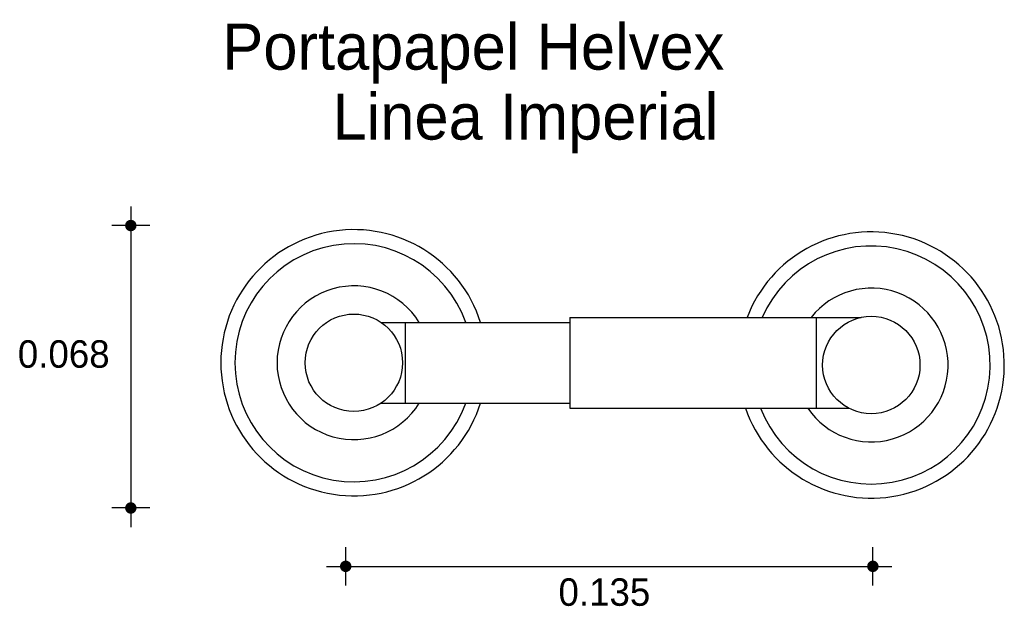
# Model space of a CAD drawing. Extents: x 7.234 to 7.494, y 4.682 to 4.837.
import ezdxf

# ---------------------------------------------------------------- set-up
doc = ezdxf.new("R2010")
doc.units = 0
doc.header["$MEASUREMENT"] = 0
for name, color, linetype in [('COTAS', 6, 'CONTINUOUS'), ('DIBUJO', 5, 'CONTINUOUS'), ('TEXTO', 4, 'CONTINUOUS')]:
    doc.layers.add(name, color=color, linetype=linetype)

msp = doc.modelspace()

# ---------------------------------------------------------------- linework, layer by layer
at = {"layer": 'COTAS'}
for p, q in [((7.263338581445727, 4.787996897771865), (7.263338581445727, 4.70330414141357)), ((7.268375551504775, 4.782959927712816), (7.258301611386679, 4.782959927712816)), ((7.268375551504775, 4.708341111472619), (7.258301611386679, 4.708341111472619)), ((7.320162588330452, 4.687886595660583), (7.320162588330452, 4.697960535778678)), ((7.459565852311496, 4.687886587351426), (7.459565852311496, 4.697960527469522)), ((7.315125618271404, 4.69292356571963), (7.464602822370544, 4.692923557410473))]:
    msp.add_line(p, q, dxfattribs=at)
at = {"layer": 'COTAS', "const_width": 0.001511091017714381}
for points in [[(7.26258303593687, 4.782959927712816, 1), (7.264094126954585, 4.782959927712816, 1)], [(7.26258303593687, 4.708341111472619, 1), (7.264094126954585, 4.708341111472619, 1)], [(7.319407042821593, 4.69292356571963, 1), (7.320918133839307, 4.69292356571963, 1)], [(7.458810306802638, 4.692923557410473, 1), (7.460321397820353, 4.692923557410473, 1)]]:
    msp.add_lwpolyline(points, format="xyb", close=True, dxfattribs=at)
at = {"layer": 'DIBUJO'}
for p, q in [((7.329559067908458, 4.757351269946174), (7.379393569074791, 4.757351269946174)), ((7.33595834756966, 4.735972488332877), (7.33595834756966, 4.757351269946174)), ((7.379393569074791, 4.758705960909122), (7.456493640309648, 4.758705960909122)), ((7.379393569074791, 4.758705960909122), (7.379393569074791, 4.734708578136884)), ((7.444597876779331, 4.758705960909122), (7.444597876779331, 4.734708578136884)), ((7.329559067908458, 4.736063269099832), (7.379393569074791, 4.736063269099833)), ((7.379393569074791, 4.734708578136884), (7.453167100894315, 4.734708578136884))]:
    msp.add_line(p, q, dxfattribs=at)
for centre in [(7.322315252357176, 4.746707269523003), (7.459151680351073, 4.746108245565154)]:
    msp.add_circle(centre, 0.0128750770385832, dxfattribs=at)
for centre, radius, start, end in [((7.322315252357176, 4.746707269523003), 0.03516941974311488, 17.61679618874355, 342.3832038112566), ((7.459151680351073, 4.746108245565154), 0.03516941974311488, 198.9132249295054, 159.0102561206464), ((7.322315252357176, 4.746707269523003), 0.03145369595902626, 19.77955831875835, 340.2204416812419), ((7.459151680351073, 4.746108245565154), 0.03145369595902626, 201.2493189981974, 156.3895462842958), ((7.322315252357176, 4.746707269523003), 0.02030652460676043, 31.61215100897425, 328.3878489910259), ((7.459151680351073, 4.746108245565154), 0.02030652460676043, 214.1512558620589, 141.6562774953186)]:
    msp.add_arc(centre, radius, start, end, dxfattribs=at)

# ---------------------------------------------------------------- texts
at = {"layer": 'COTAS'}
for s, p in [('0.068', (7.233457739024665, 4.745397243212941)), ('0.135', (7.376427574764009, 4.682498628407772))]:
    msp.add_text(s, height=0.007253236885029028, dxfattribs=at).set_placement(p)
at = {"layer": 'TEXTO'}
for s, p in [('Portapapel Helvex', (7.287543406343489, 4.824145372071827)), ('Linea Imperial', (7.316663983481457, 4.805667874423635))]:
    msp.add_text(s, height=0.01214750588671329, dxfattribs=at).set_placement(p)

doc.saveas('drawing.dxf')
